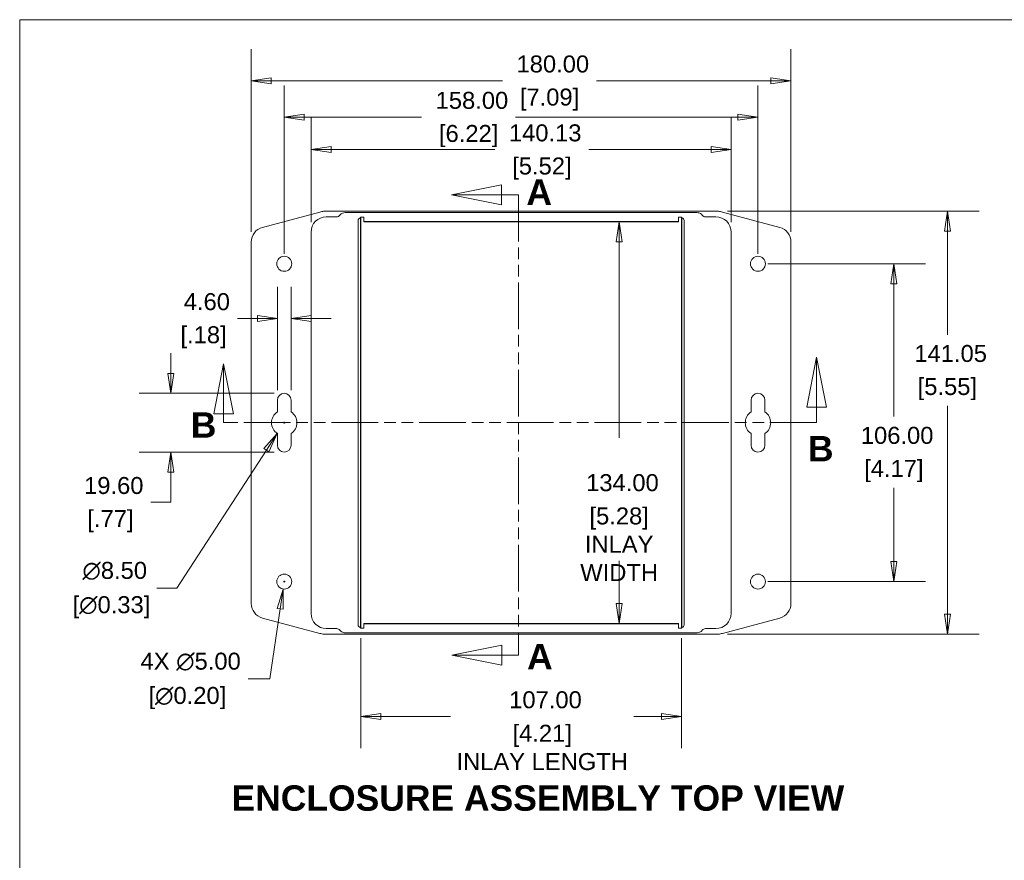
# Model space of a CAD drawing. Header units: millimetres. Extents: x 12 to 920, y 12 to 708.
# Tile 9 of 25: x 25 to 353, y 414 to 695. Entities that reach past the tile are written whole.
import ezdxf

# ---------------------------------------------------------------- set-up
doc = ezdxf.new("R2010")
doc.units = ezdxf.units.MM
doc.header["$LTSCALE"] = 3.333333
doc.linetypes.add('DOUBLE_DASH_CHAIN', pattern=[1.2403, 0.6614, -0.0827, 0.1654, -0.0827, 0.1654, -0.0827])
doc.layers.get('0').update_dxf_attribs({"lineweight": 25})
for name, color, linetype, lineweight in [('Dimension (ANSI)', 7, 'Continuous', 9), ('Section Line (ANSI)', 7, 'DOUBLE_DASH_CHAIN', 9), ('Sketch Geometry (ANSI)', 7, 'Continuous', 9), ('Symbol (ANSI)', 7, 'Continuous', 9), ('Visible (ANSI)', 7, 'Continuous', 9)]:
    doc.layers.add(name, color=color, linetype=linetype, lineweight=lineweight)
doc.styles.add('Label Text (ANSI)', font='arialbd.ttf')
doc.styles.add('Note Text (ANSI)', font='arial.ttf')
doc.dimstyles.new('Default - mm (ANSI)', dxfattribs={"dimscale": 3.333333, "dimtxt": 1.7, "dimasz": 2, "dimexe": 3.175, "dimexo": 1, "dimgap": 0.8, "dimtad": 0, "dimtih": 1, "dimtoh": 1, "dimrnd": 1e-08, "dimzin": 4, "dimdsep": 46, "dimtxsty": 'Note Text (ANSI)', "dimblk": 'Filled-1', "dimcen": 0.09, "dimdle": 10, "dimclrd": 256, "dimclre": 256, "dimclrt": 256, "dimadec": 1, "dimazin": 0, "dimtfac": 1.792941, "dimtofl": 0, "dimtmove": 0, "dimatfit": 3, "dimfxl": 1, "dimtolj": 1, "dimtzin": 0, "dimlwd": -1, "dimlwe": -1, "dimarcsym": 0})

# ---------------------------------------------------------------- blocks, each defined once
blk = doc.blocks.new('2dTransSection0')
at = {"layer": 'Section Line (ANSI)', "linetype": 'Continuous'}
for p, q in [((87.24, 174.63), (86.24, 169.63)), ((87.24, 169.63), (87.24, 174.63)), ((88.24, 169.63), (87.24, 174.63)), ((27.908, 173.977), (26.908, 168.977)), ((27.908, 168.977), (27.908, 173.977)), ((28.908, 168.977), (27.908, 173.977)), ((86.24, 169.63), (88.24, 169.63)), ((87.24, 168.093), (87.24, 169.63)), ((26.908, 168.977), (28.908, 168.977)), ((27.908, 168.093), (27.908, 168.977)), ((29.326, 168.093), (27.908, 168.093)), ((87.24, 168.093), (85.822, 168.093))]:
    blk.add_line(p, q, dxfattribs=at)
at = {"layer": 'Section Line (ANSI)', "linetype": 'DOUBLE_DASH_CHAIN', "ltscale": 2.122429}
blk.add_line((87.24, 168.093), (27.908, 168.093), dxfattribs=at)
at = {"layer": 'Section Line (ANSI)', "linetype": 'Continuous', "flags": 128}
for points in [[(88.24, 169.63), (87.24, 174.63), (86.24, 169.63), (88.24, 169.63)], [(28.908, 168.977), (27.908, 173.977), (26.908, 168.977), (28.908, 168.977)]]:
    blk.add_lwpolyline(points, dxfattribs=at)
at = {"layer": 'Section Line (ANSI)'}
for points in [[(88.24, 169.63), (87.24, 174.63), (86.24, 169.63), (88.24, 169.63)], [(28.908, 168.977), (27.908, 173.977), (26.908, 168.977), (28.908, 168.977)]]:
    blk.add_solid(points, dxfattribs=at)
at = {"layer": 'Section Line (ANSI)', "char_height": 2.54, "attachment_point": 7, "style": 'Label Text (ANSI)'}
for insert in [(24.619, 166.575), (86.364, 164.208)]:
    blk.add_mtext('B', dxfattribs=dict(at, insert=insert))
blk = doc.blocks.new('Filled-1')
at = {"color": 0}
for p, q in [((0, 0), (-1, 0.15)), ((-1, 0.15), (-1, -0.15)), ((-1, 0), (0, 0)), ((-1, -0.15), (0, 0))]:
    blk.add_line(p, q, dxfattribs=at)
at = {"color": 0, "flags": 128}
blk.add_lwpolyline([(-1, -0.15), (0, 0), (-1, 0.15), (-1, -0.15)], dxfattribs=at)
at = {"color": 0}
blk.add_solid([(-1, -0.15), (0, 0), (-1, 0.15), (-1, -0.15)], dxfattribs=at)
blk = doc.blocks.new('*D9')
at = {"layer": 'Defpoints', "color": 0, "transparency": 16777216}
for p in [(262.3, 651.32), (122.17, 623.82), (262.3, 623.82)]:
    blk.add_point(p, dxfattribs=at)
at = {"layer": 'Dimension (ANSI)', "transparency": 16777216}
for p, q in [((122.17, 627.15), (122.17, 661.9)), ((262.3, 627.15), (262.3, 661.9)), ((128.83, 651.32), (183.47, 651.32)), ((255.63, 651.32), (214.85, 651.32))]:
    blk.add_line(p, q, dxfattribs=at)
at = {"layer": 'Dimension (ANSI)', "transparency": 16777216, "xscale": 6.666666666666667, "yscale": 6.666666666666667, "zscale": 6.666666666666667, "rotation": 180}
blk.add_blockref('Filled-1', (122.17, 651.32), dxfattribs=at)
at = {"layer": 'Dimension (ANSI)', "transparency": 16777216, "xscale": 6.666666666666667, "yscale": 6.666666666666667, "zscale": 6.666666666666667}
blk.add_blockref('Filled-1', (262.3, 651.32), dxfattribs=at)
at = {"layer": 'Dimension (ANSI)', "transparency": 16777216, "attachment_point": 5, "style": 'Note Text (ANSI)'}
for s, insert, char_height in [('\\A1; 140.13', (199.16, 656.88), 5.6667), ('\\A1;[5.52]', (199.16, 645.02), 5.667)]:
    blk.add_mtext(s, dxfattribs=dict(at, insert=insert, char_height=char_height))
blk = doc.blocks.new('*D10')
at = {"layer": 'Defpoints', "color": 0, "transparency": 16777216}
for p in [(282.23, 674.31), (102.23, 620.56), (282.23, 620.56)]:
    blk.add_point(p, dxfattribs=at)
at = {"layer": 'Dimension (ANSI)', "transparency": 16777216}
for p, q in [((102.23, 623.89), (102.23, 684.89)), ((282.23, 623.89), (282.23, 684.89)), ((108.9, 674.31), (186.03, 674.31)), ((275.56, 674.31), (217.39, 674.31))]:
    blk.add_line(p, q, dxfattribs=at)
at = {"layer": 'Dimension (ANSI)', "transparency": 16777216, "xscale": 6.666666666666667, "yscale": 6.666666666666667, "zscale": 6.666666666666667, "rotation": 180}
blk.add_blockref('Filled-1', (102.23, 674.31), dxfattribs=at)
at = {"layer": 'Dimension (ANSI)', "transparency": 16777216, "xscale": 6.666666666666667, "yscale": 6.666666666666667, "zscale": 6.666666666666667}
blk.add_blockref('Filled-1', (282.23, 674.31), dxfattribs=at)
at = {"layer": 'Dimension (ANSI)', "transparency": 16777216, "attachment_point": 5, "style": 'Note Text (ANSI)'}
for s, insert, char_height in [('\\A1; 180.00', (201.71, 679.86), 5.6667), ('\\A1;[7.09]', (201.71, 668.01), 5.667)]:
    blk.add_mtext(s, dxfattribs=dict(at, insert=insert, char_height=char_height))
blk = doc.blocks.new('*D11')
at = {"layer": 'Defpoints', "color": 0, "transparency": 16777216}
for p in [(75.42, 570.05), (113.23, 570.05), (113.23, 550.45)]:
    blk.add_point(p, dxfattribs=at)
at = {"layer": 'Dimension (ANSI)', "transparency": 16777216}
for p, q in [((75.42, 576.72), (75.42, 583.39)), ((109.9, 570.05), (64.84, 570.05)), ((109.9, 550.45), (64.84, 550.45)), ((75.42, 543.79), (75.42, 533.71)), ((75.42, 533.71), (68.76, 533.71))]:
    blk.add_line(p, q, dxfattribs=at)
at = {"layer": 'Dimension (ANSI)', "transparency": 16777216, "xscale": 6.666666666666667, "yscale": 6.666666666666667, "zscale": 6.666666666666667}
for p, rotation in [((75.42, 570.05), 270), ((75.42, 550.45), 90)]:
    blk.add_blockref('Filled-1', p, dxfattribs=dict(at, rotation=rotation))
at = {"layer": 'Dimension (ANSI)', "transparency": 16777216, "char_height": 5.667, "attachment_point": 5, "style": 'Note Text (ANSI)'}
for s, insert in [('\\A1; 19.60', (55.28, 539.27)), ('\\A1;[.77]', (55.28, 527.42))]:
    blk.add_mtext(s, dxfattribs=dict(at, insert=insert))
blk = doc.blocks.new('*D12')
at = {"layer": 'Defpoints', "color": 0, "transparency": 16777216}
for p in [(110.93, 595.03), (110.93, 567.75), (115.53, 567.75)]:
    blk.add_point(p, dxfattribs=at)
at = {"layer": 'Dimension (ANSI)', "transparency": 16777216}
for p, q in [((110.93, 571.09), (110.93, 605.62)), ((115.53, 571.09), (115.53, 605.62)), ((104.26, 595.03), (97.6, 595.03)), ((122.2, 595.03), (128.86, 595.03))]:
    blk.add_line(p, q, dxfattribs=at)
at = {"layer": 'Dimension (ANSI)', "transparency": 16777216, "xscale": 6.666666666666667, "yscale": 6.666666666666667, "zscale": 6.666666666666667}
blk.add_blockref('Filled-1', (110.93, 595.03), dxfattribs=at)
at = {"layer": 'Dimension (ANSI)', "transparency": 16777216, "xscale": 6.666666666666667, "yscale": 6.666666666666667, "zscale": 6.666666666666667, "rotation": 180}
blk.add_blockref('Filled-1', (115.53, 595.03), dxfattribs=at)
at = {"layer": 'Dimension (ANSI)', "transparency": 16777216, "char_height": 5.667, "attachment_point": 5, "style": 'Note Text (ANSI)'}
for s, insert in [('\\A1; 4.60', (86.32, 600.59)), ('\\A1;[.18]', (86.32, 588.73))]:
    blk.add_mtext(s, dxfattribs=dict(at, insert=insert))
blk = doc.blocks.new('*D13')
at = {"layer": 'Defpoints', "color": 0, "transparency": 16777216}
for p in [(115.55, 563.82), (110.92, 556.69)]:
    blk.add_point(p, dxfattribs=at)
at = {"layer": 'Dimension (ANSI)', "transparency": 16777216}
for p, q in [((112.93, 560.25), (113.53, 560.25)), ((113.23, 559.95), (113.23, 560.55)), ((77.39, 505.09), (107.28, 551.1)), ((70.72, 505.09), (77.39, 505.09))]:
    blk.add_line(p, q, dxfattribs=at)
at = {"layer": 'Dimension (ANSI)', "transparency": 16777216, "xscale": 6.666666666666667, "yscale": 6.666666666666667, "zscale": 6.666666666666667, "rotation": 56.98442757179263}
blk.add_blockref('Filled-1', (110.92, 556.69), dxfattribs=at)
at = {"layer": 'Dimension (ANSI)', "transparency": 16777216, "attachment_point": 5, "style": 'Note Text (ANSI)'}
for s, insert, char_height in [('\\A1; ∅8.50', (55.6, 510.81), 5.667), ('\\A1;[∅0.33]', (55.6, 498.7), 5.6667)]:
    blk.add_mtext(s, dxfattribs=dict(at, insert=insert, char_height=char_height))
blk = doc.blocks.new('*D14')
at = {"layer": 'Defpoints', "color": 0, "transparency": 16777216}
for p in [(138.73, 491.73), (245.73, 491.73), (245.73, 462.25)]:
    blk.add_point(p, dxfattribs=at)
at = {"layer": 'Dimension (ANSI)', "transparency": 16777216}
for p, q in [((138.73, 488.4), (138.73, 451.67)), ((245.73, 488.4), (245.73, 451.67)), ((145.4, 462.25), (168.69, 462.25)), ((239.06, 462.25), (229.83, 462.25))]:
    blk.add_line(p, q, dxfattribs=at)
at = {"layer": 'Dimension (ANSI)', "transparency": 16777216, "xscale": 6.666666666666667, "yscale": 6.666666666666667, "zscale": 6.666666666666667, "rotation": 180}
blk.add_blockref('Filled-1', (138.73, 462.25), dxfattribs=at)
at = {"layer": 'Dimension (ANSI)', "transparency": 16777216, "xscale": 6.666666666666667, "yscale": 6.666666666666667, "zscale": 6.666666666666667}
blk.add_blockref('Filled-1', (245.73, 462.25), dxfattribs=at)
at = {"layer": 'Dimension (ANSI)', "transparency": 16777216, "char_height": 5.6667, "attachment_point": 5, "style": 'Note Text (ANSI)'}
for s, insert in [('\\A1; \\fArial|b0|i0;107.00', (199.26, 467.81)), ('\\A1;[4.21]{\\P\\fArial|b0|i0;INLAY LENGTH}', (199.26, 451.92))]:
    blk.add_mtext(s, dxfattribs=dict(at, insert=insert))
blk = doc.blocks.new('*D15')
at = {"layer": 'Defpoints', "color": 0, "transparency": 16777216}
for p in [(244.73, 627.25), (224.93, 493.25), (244.73, 493.25)]:
    blk.add_point(p, dxfattribs=at)
at = {"layer": 'Dimension (ANSI)', "transparency": 16777216}
for p, q in [((224.93, 620.59), (224.93, 555.18)), ((224.93, 499.92), (224.93, 514.14))]:
    blk.add_line(p, q, dxfattribs=at)
at = {"layer": 'Dimension (ANSI)', "transparency": 16777216, "xscale": 6.666666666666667, "yscale": 6.666666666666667, "zscale": 6.666666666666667}
for p, rotation in [((224.93, 627.25), 90), ((224.93, 493.25), 270)]:
    blk.add_blockref('Filled-1', p, dxfattribs=dict(at, rotation=rotation))
at = {"layer": 'Dimension (ANSI)', "transparency": 16777216, "char_height": 5.6667, "attachment_point": 5, "style": 'Note Text (ANSI)'}
for s, insert in [('\\A1; 134.00{ }', (224.93, 540.22)), ('\\A1;[5.28]{\\PINLAY\\PWIDTH}', (224.93, 519.71))]:
    blk.add_mtext(s, dxfattribs=dict(at, insert=insert))
blk = doc.blocks.new('*D16')
at = {"layer": 'Defpoints', "color": 0, "transparency": 16777216}
for p in [(271.23, 613.25), (316.54, 613.25), (271.23, 507.25)]:
    blk.add_point(p, dxfattribs=at)
at = {"layer": 'Dimension (ANSI)', "transparency": 16777216}
for p, q in [((274.56, 613.25), (327.12, 613.25)), ((316.54, 606.59), (316.54, 562.29)), ((316.54, 513.92), (316.54, 538.57)), ((274.56, 507.25), (327.12, 507.25))]:
    blk.add_line(p, q, dxfattribs=at)
at = {"layer": 'Dimension (ANSI)', "transparency": 16777216, "xscale": 6.666666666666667, "yscale": 6.666666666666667, "zscale": 6.666666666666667}
for p, rotation in [((316.54, 613.25), 90), ((316.54, 507.25), 270)]:
    blk.add_blockref('Filled-1', p, dxfattribs=dict(at, rotation=rotation))
at = {"layer": 'Dimension (ANSI)', "transparency": 16777216, "attachment_point": 5, "style": 'Note Text (ANSI)'}
for s, insert, char_height in [('\\A1; 106.00', (316.54, 555.99), 5.6667), ('\\A1;[4.17]', (316.54, 544.13), 5.667)]:
    blk.add_mtext(s, dxfattribs=dict(at, insert=insert, char_height=char_height))
blk = doc.blocks.new('*D17')
at = {"layer": 'Defpoints', "color": 0, "transparency": 16777216}
for p in [(257.76, 630.78), (257.76, 489.73), (334.39, 489.73)]:
    blk.add_point(p, dxfattribs=at)
at = {"layer": 'Dimension (ANSI)', "transparency": 16777216}
for p, q in [((261.09, 630.78), (344.97, 630.78)), ((334.39, 624.11), (334.39, 589.6)), ((334.39, 496.39), (334.39, 565.91)), ((261.09, 489.73), (344.97, 489.73))]:
    blk.add_line(p, q, dxfattribs=at)
at = {"layer": 'Dimension (ANSI)', "transparency": 16777216, "xscale": 6.666666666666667, "yscale": 6.666666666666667, "zscale": 6.666666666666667}
for p, rotation in [((334.39, 630.78), 90), ((334.39, 489.73), 270)]:
    blk.add_blockref('Filled-1', p, dxfattribs=dict(at, rotation=rotation))
at = {"layer": 'Dimension (ANSI)', "transparency": 16777216, "attachment_point": 5, "style": 'Note Text (ANSI)'}
for s, insert, char_height in [('\\A1; 141.05', (334.39, 583.31), 5.6667), ('\\A1;[5.55]', (334.39, 571.47), 5.667)]:
    blk.add_mtext(s, dxfattribs=dict(at, insert=insert, char_height=char_height))
blk = doc.blocks.new('2dTransSection1')
at = {"layer": 'Section Line (ANSI)', "linetype": 'Continuous'}
for p, q in [((55.697, 191.86), (50.697, 190.86)), ((55.697, 189.86), (55.697, 191.86)), ((55.697, 190.86), (50.697, 190.86)), ((50.697, 190.86), (55.697, 189.86)), ((57.403, 190.86), (55.697, 190.86)), ((57.403, 190.86), (57.403, 189.449)), ((55.745, 145.811), (50.745, 144.811)), ((55.745, 143.811), (55.745, 145.811)), ((57.403, 146.222), (57.403, 144.811)), ((55.745, 144.811), (50.745, 144.811)), ((50.745, 144.811), (55.745, 143.811)), ((57.403, 144.811), (55.745, 144.811))]:
    blk.add_line(p, q, dxfattribs=at)
at = {"layer": 'Section Line (ANSI)', "linetype": 'DOUBLE_DASH_CHAIN', "ltscale": 2.117029}
blk.add_line((57.403, 190.86), (57.403, 144.811), dxfattribs=at)
at = {"layer": 'Section Line (ANSI)', "linetype": 'Continuous', "flags": 128}
for points in [[(55.697, 191.86), (50.697, 190.86), (55.697, 189.86), (55.697, 191.86)], [(55.745, 145.811), (50.745, 144.811), (55.745, 143.811), (55.745, 145.811)]]:
    blk.add_lwpolyline(points, dxfattribs=at)
at = {"layer": 'Section Line (ANSI)'}
for points in [[(55.697, 191.86), (50.697, 190.86), (55.697, 189.86), (55.697, 191.86)], [(55.745, 145.811), (50.745, 144.811), (55.745, 143.811), (55.745, 145.811)]]:
    blk.add_solid(points, dxfattribs=at)
at = {"layer": 'Section Line (ANSI)', "char_height": 2.54, "attachment_point": 7, "style": 'Label Text (ANSI)'}
for insert in [(58.197, 189.872), (58.265, 143.396)]:
    blk.add_mtext('A', dxfattribs=dict(at, insert=insert))
blk = doc.blocks.new('*D46')
at = {"layer": 'Defpoints', "color": 0, "transparency": 16777216}
for p in [(113.6, 509.72), (112.86, 504.78)]:
    blk.add_point(p, dxfattribs=at)
at = {"layer": 'Dimension (ANSI)', "transparency": 16777216}
for p, q in [((112.93, 507.25), (113.53, 507.25)), ((113.23, 506.95), (113.23, 507.55)), ((108.4, 474.83), (111.88, 498.19)), ((101.22, 474.83), (108.4, 474.83))]:
    blk.add_line(p, q, dxfattribs=at)
at = {"layer": 'Dimension (ANSI)', "transparency": 16777216, "xscale": 6.666666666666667, "yscale": 6.666666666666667, "zscale": 6.666666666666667, "rotation": 81.52688432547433}
blk.add_blockref('Filled-1', (112.86, 504.78), dxfattribs=at)
at = {"layer": 'Dimension (ANSI)', "transparency": 16777216, "char_height": 5.6667, "attachment_point": 5, "style": 'Note Text (ANSI)'}
for s, insert in [('\\A1; \\fArial|b0|i0;4X ∅5.00', (80.92, 480.54)), ('\\A1;[∅0.20]', (80.92, 468.43))]:
    blk.add_mtext(s, dxfattribs=dict(at, insert=insert))
blk = doc.blocks.new('Borders Hammond Border')
at = {"layer": 'Sketch Geometry (ANSI)'}
for p, q in [((7.5, 208.4), (7.5, 7.5)), ((271.9, 208.4), (7.5, 208.4))]:
    blk.add_line(p, q, dxfattribs=at)
blk = doc.blocks.new('*D54')
at = {"layer": 'Defpoints', "color": 0, "transparency": 16777216}
for p in [(271.23, 662.17), (113.23, 613.25), (271.23, 613.25)]:
    blk.add_point(p, dxfattribs=at)
at = {"layer": 'Dimension (ANSI)', "transparency": 16777216}
for p, q in [((113.23, 616.59), (113.23, 672.76)), ((271.23, 616.59), (271.23, 672.76)), ((119.9, 662.17), (159.05, 662.17)), ((264.56, 662.17), (190.41, 662.17))]:
    blk.add_line(p, q, dxfattribs=at)
at = {"layer": 'Dimension (ANSI)', "transparency": 16777216, "xscale": 6.666666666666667, "yscale": 6.666666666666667, "zscale": 6.666666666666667, "rotation": 180}
blk.add_blockref('Filled-1', (113.23, 662.17), dxfattribs=at)
at = {"layer": 'Dimension (ANSI)', "transparency": 16777216, "xscale": 6.666666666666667, "yscale": 6.666666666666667, "zscale": 6.666666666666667}
blk.add_blockref('Filled-1', (271.23, 662.17), dxfattribs=at)
at = {"layer": 'Dimension (ANSI)', "transparency": 16777216, "attachment_point": 5, "style": 'Note Text (ANSI)'}
for s, insert, char_height in [('\\A1; 158.00', (174.73, 667.73), 5.6667), ('\\A1;[6.22]', (174.73, 655.87), 5.667)]:
    blk.add_mtext(s, dxfattribs=dict(at, insert=insert, char_height=char_height))

msp = doc.modelspace()

# ---------------------------------------------------------------- linework, layer by layer
at = {"layer": 'Visible (ANSI)'}
for p, q in [((125.0965, 630.5212), (105.9374, 625.3875)), ((125.4103, 630.6053), (125.0965, 630.5212)), ((257.7583, 630.7757), (126.7046, 630.7757)), ((259.0526, 630.6053), (259.3665, 630.5212)), ((259.3665, 630.5212), (278.5256, 625.3875)), ((130.7315, 628.917), (127.2632, 628.917)), ((250.9649, 630.317), (133.4981, 630.317)), ((137.8655, 492.7657), (137.8655, 627.738)), ((138.6643, 628.5804), (138.6643, 491.9233)), ((138.6863, 628.7373), (138.7315, 628.7735)), ((138.7315, 628.7735), (139.7315, 628.7735)), ((138.7315, 628.7735), (138.7315, 491.7302)), ((139.7315, 628.7735), (139.7316, 628.7734)), ((139.7315, 627.2518), (139.7315, 628.7735)), ((139.7315, 627.2518), (139.797, 627.3173)), ((244.7315, 627.2518), (139.7315, 627.2518)), ((139.7316, 628.7734), (139.7632, 628.7418)), ((139.797, 627.3173), (139.797, 627.942)), ((142.1009, 627.3274), (139.797, 627.3173)), ((236.9129, 627.3392), (147.5501, 627.3392)), ((244.666, 627.3173), (242.362, 627.3274)), ((244.666, 627.942), (244.666, 627.3173)), ((244.7315, 627.2518), (244.666, 627.3173)), ((244.7313, 628.7734), (244.6997, 628.7418)), ((244.7315, 628.7735), (244.7313, 628.7734)), ((244.7315, 628.7735), (244.7315, 627.2518)), ((244.7315, 628.7735), (245.7315, 628.7735)), ((245.7315, 628.7735), (245.7767, 628.7373)), ((245.7315, 628.7735), (245.7315, 491.7302)), ((245.7987, 628.5804), (245.7987, 491.9233)), ((246.5975, 627.738), (246.5975, 492.7657)), ((257.1997, 628.917), (253.7315, 628.917)), ((122.1663, 623.8201), (122.1663, 496.6836)), ((262.2966, 496.6836), (262.2966, 623.8201)), ((102.2315, 620.5579), (102.2315, 499.9458)), ((282.2315, 620.5579), (282.2315, 499.9458)), ((110.9315, 563.8257), (110.9315, 567.7518)), ((115.5315, 567.7518), (115.5315, 563.8257)), ((268.9315, 567.7518), (268.9315, 563.8257)), ((273.5315, 563.8257), (273.5315, 567.7518)), ((110.9315, 552.7518), (110.9315, 556.678)), ((115.5315, 556.678), (115.5315, 552.7518)), ((268.9315, 556.678), (268.9315, 552.7518)), ((273.5315, 552.7518), (273.5315, 556.678)), ((105.9374, 495.1162), (125.0965, 489.9825)), ((139.7315, 493.2518), (139.797, 493.1864)), ((139.7315, 491.7302), (139.7315, 493.2518)), ((139.7315, 493.2518), (244.7315, 493.2518)), ((139.797, 492.5617), (139.797, 493.1864)), ((139.797, 493.1864), (142.1009, 493.1763)), ((147.5501, 493.1645), (236.9129, 493.1645)), ((242.362, 493.1763), (244.666, 493.1864)), ((244.7315, 493.2518), (244.666, 493.1864)), ((244.666, 493.1864), (244.666, 492.5617)), ((244.7315, 493.2518), (244.7315, 491.7302)), ((278.5256, 495.1162), (259.3665, 489.9825)), ((125.0965, 489.9825), (125.4103, 489.8984)), ((126.7046, 489.728), (257.7583, 489.728)), ((127.2632, 491.5867), (130.7315, 491.5867)), ((133.4981, 490.1867), (250.9649, 490.1867)), ((138.7315, 491.7302), (138.6863, 491.7663)), ((139.7315, 491.7302), (138.7315, 491.7302)), ((139.7315, 491.7302), (139.7316, 491.7303)), ((139.7316, 491.7303), (139.7632, 491.7619)), ((244.7313, 491.7303), (244.6997, 491.7619)), ((244.7315, 491.7302), (244.7313, 491.7303)), ((245.7315, 491.7302), (244.7315, 491.7302)), ((245.7767, 491.7663), (245.7315, 491.7302)), ((253.7315, 491.5867), (257.1997, 491.5867)), ((259.3665, 489.9825), (259.0526, 489.8984))]:
    msp.add_line(p, q, dxfattribs=at)
for centre in [(113.2315, 613.2518), (271.2315, 613.2518), (113.2315, 507.2518), (271.2315, 507.2518)]:
    msp.add_circle(centre, 2.5, dxfattribs=at)
for centre, radius, start, end in [((130.7315, 630.2518), 1.3349, 270, 323.682282), ((253.7315, 630.2518), 1.3349, 216.317718, 270), ((107.2315, 620.5579), 5, 105, 180), ((277.2315, 620.5579), 5, 0, 75), ((113.2315, 567.7518), 2.3, 0, 180), ((271.2315, 567.7518), 2.3, 0, 180), ((113.2315, 560.2518), 4.25, 122.763762, 237.236238), ((113.2315, 560.2518), 4.25, 302.763762, 57.236238), ((271.2315, 560.2518), 4.25, 122.763762, 237.236238), ((271.2315, 560.2518), 4.25, 302.763762, 57.236238), ((113.2315, 552.7518), 2.3, 180, 0), ((271.2315, 552.7518), 2.3, 180, 0), ((107.2315, 499.9458), 5, 180, 255), ((277.2315, 499.9458), 5, 285, 0), ((130.7315, 490.2518), 1.3349, 36.317718, 90), ((253.7315, 490.2518), 1.3349, 90, 143.682282)]:
    msp.add_arc(centre, radius, start, end, dxfattribs=at)
for centre, major_axis, ratio, start_param, end_param in [((126.7107, 625.7726), (-3.5398, 3.5398), 0.99878277, 5.49839613, 5.76011377), ((257.7522, 625.7726), (3.5398, 3.5398), 0.99878277, 0.52307154, 0.78478918), ((127.2694, 623.8139), (-3.6106, 3.6106), 0.99878277, 5.49839613, 7.06797448), ((139.5975, 627.738), (-1.7321, 0), 0.57735027, 5.28138827, 6.28318531), ((138.6878, 627.738), (0, 1), 0.04366094, 0.03490659, 0.56899929), ((139.7617, 627.9425), (0, -0.8), 0.04406796, 1.57017286, 3.09755077), ((147.5501, 624.9378), (55, 0), 0.04366094, 1.57079633, 1.67003455), ((236.9129, 624.9378), (55, 0), 0.04366094, 1.4715581, 1.57079633), ((244.7012, 627.9425), (0, 0.8), 0.04406796, 0.04404188, 1.57141979), ((245.7751, 627.738), (0, -1), 0.04366094, 2.57259337, 3.10668607), ((244.8655, 627.738), (1.7321, 0), 0.57735027, 0, 1.00179704), ((257.1935, 623.8139), (3.6106, 3.6106), 0.99878277, 5.49839613, 7.06797448), ((127.2694, 496.6898), (-3.6106, -3.6106), 0.99878277, 5.49839613, 7.06797448), ((257.1935, 496.6898), (3.6106, -3.6106), 0.99878277, 5.49839613, 7.06797448), ((139.5975, 492.7657), (-1.7321, 0), 0.57735027, 0, 1.00179704), ((147.5501, 495.5659), (-55, 0), 0.04366094, 1.4715581, 1.57079633), ((236.9129, 495.5659), (-55, 0), 0.04366094, 1.57079633, 1.67003455), ((244.8655, 492.7657), (1.7321, 0), 0.57735027, 5.28138827, 6.28318531), ((126.7107, 494.7311), (-3.5398, -3.5398), 0.99878277, 0.52307154, 0.78478918), ((138.6878, 492.7657), (0, 1), 0.04366094, 2.57259337, 3.10668607), ((139.7617, 492.5612), (0, -0.8), 0.04406796, 0.04404188, 1.57141979), ((244.7012, 492.5612), (0, 0.8), 0.04406796, 1.57017286, 3.09755077), ((245.7751, 492.7657), (0, -1), 0.04366094, 0.03490659, 0.56899929), ((257.7522, 494.7311), (3.5398, -3.5398), 0.99878277, 5.49839613, 5.76011377)]:
    msp.add_ellipse(centre, major_axis=major_axis, ratio=ratio, start_param=start_param, end_param=end_param, dxfattribs=at)
for points, knots in [([(133.4981, 630.317), (133.2247, 630.317), (132.954, 630.2636), (132.5237, 630.087), (132.3571, 629.9902), (132.0548, 629.754), (131.9206, 629.6158), (131.807, 629.4613)], [0, 0, 0, 0, 0.082008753, 0.082008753, 0.139543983, 0.139543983, 0.197076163, 0.197076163, 0.197076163, 0.197076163]), ([(252.6559, 629.4613), (252.494, 629.6815), (252.2906, 629.8681), (251.8934, 630.1102), (251.7168, 630.1871), (251.3475, 630.2907), (251.1567, 630.317), (250.9649, 630.317)], [0, 0, 0, 0, 0.082015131, 0.082015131, 0.139543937, 0.139543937, 0.197076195, 0.197076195, 0.197076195, 0.197076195]), ([(131.807, 491.0424), (131.9689, 490.8222), (132.1723, 490.6356), (132.5695, 490.3935), (132.7462, 490.3166), (133.1154, 490.213), (133.3063, 490.1867), (133.4981, 490.1867)], [0, 0, 0, 0, 0.082015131, 0.082015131, 0.139543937, 0.139543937, 0.197076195, 0.197076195, 0.197076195, 0.197076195]), ([(250.9649, 490.1867), (251.2382, 490.1867), (251.509, 490.2401), (251.9393, 490.4167), (252.1059, 490.5135), (252.4081, 490.7497), (252.5423, 490.8879), (252.6559, 491.0424)], [0, 0, 0, 0, 0.082008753, 0.082008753, 0.139543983, 0.139543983, 0.197076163, 0.197076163, 0.197076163, 0.197076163])]:
    msp.add_open_spline(points, degree=3, knots=knots, dxfattribs=at)

# ---------------------------------------------------------------- block references
at = {"xscale": 3.333333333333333, "yscale": 3.333333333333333, "zscale": 3.333333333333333}
msp.add_blockref('Borders Hammond Border', (0, 0), dxfattribs=at)
at = {"layer": 'Section Line (ANSI)', "xscale": 3.333333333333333, "yscale": 3.333333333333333, "zscale": 3.333333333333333}
for name in ['2dTransSection1', '2dTransSection0']:
    msp.add_blockref(name, (0, 0), dxfattribs=at)

# ---------------------------------------------------------------- texts
at = {"layer": 'Symbol (ANSI)', "insert": (95.6448, 430.7215), "char_height": 8.466667, "attachment_point": 7, "style": 'Label Text (ANSI)'}
msp.add_mtext('ENCLOSURE ASSEMBLY TOP VIEW', dxfattribs=at)

# ---------------------------------------------------------------- dimensions: what is measured, and where the dimension line sits
at = {"layer": 'Dimension (ANSI)'}
for base, p1, p2, angle, text, override, picture, middle in [((282.2315, 674.3051), (102.2315, 620.5579), (282.2315, 620.5579), 180, ' <>\\X[7.09]', {"dimgap": 0.8, "dimtih": 0, "dimtoh": 0, "dimdec": 2, "dimpost": '\\X', "dimtol": 0, "dimlim": 0, "dimtp": 0, "dimtm": 0, "dimtdec": 2, "dimatfit": 1}, '*D10', (201.7096, 674.3051)), ((271.2315, 662.1728), (113.2315, 613.2518), (271.2315, 613.2518), 180, ' <>\\X[6.22]', {"dimgap": 0.8, "dimtih": 0, "dimtoh": 0, "dimdec": 2, "dimpost": '\\X', "dimtol": 0, "dimlim": 0, "dimtp": 0, "dimtm": 0, "dimtdec": 2, "dimatfit": 1}, '*D54', (174.7315, 662.1728)), ((262.2966, 651.3176), (122.1663, 623.8201), (262.2966, 623.8201), 180, ' <>\\X[5.52]', {"dimgap": 0.8, "dimtih": 0, "dimtoh": 0, "dimdec": 2, "dimpost": '\\X', "dimtol": 0, "dimlim": 0, "dimtp": 0, "dimtm": 0, "dimtdec": 2, "dimatfit": 1}, '*D9', (199.1602, 651.3176)), ((334.3903, 489.728), (257.7583, 630.7757), (257.7583, 489.728), 90, ' <>\\X[5.55]', {"dimgap": 0.8, "dimdec": 2, "dimpost": '\\X', "dimtol": 0, "dimlim": 0, "dimtp": 0, "dimtm": 0, "dimtdec": 2, "dimatfit": 1}, '*D17', (334.3903, 577.7518)), ((224.9281, 493.2518), (244.7315, 627.2518), (244.7315, 493.2518), 90, ' <>{ }\\X[5.28]{\\PINLAY\\PWIDTH}', {"dimgap": 0.8, "dimdec": 2, "dimpost": '\\X', "dimse1": 1, "dimse2": 1, "dimtol": 0, "dimlim": 0, "dimtp": 0, "dimtm": 0, "dimtdec": 2, "dimatfit": 1}, '*D15', (224.9281, 534.6615)), ((316.5366, 613.2518), (271.2315, 507.2518), (271.2315, 613.2518), 90, ' <>\\X[4.17]', {"dimgap": 0.8, "dimdec": 2, "dimpost": '\\X', "dimtol": 0, "dimlim": 0, "dimtp": 0, "dimtm": 0, "dimtdec": 2, "dimatfit": 1}, '*D16', (316.5366, 550.4321)), ((110.9315, 595.0327), (115.5315, 567.7518), (110.9315, 567.7518), 180, ' <>\\X[.18]', {"dimgap": 0.8, "dimtih": 0, "dimtoh": 0, "dimdec": 2, "dimpost": '\\X', "dimtol": 0, "dimlim": 0, "dimtp": 0, "dimtm": 0, "dimtdec": 2, "dimatfit": 1}, '*D12', (86.3174, 595.0327)), ((75.4248, 570.0518), (113.2315, 550.4518), (113.2315, 570.0518), 90, ' <>\\X[.77]', {"dimpost": '\\X', "dimatfit": 1}, '*D11', (55.2761, 533.7069)), ((245.7315, 462.2501), (138.7315, 491.7302), (245.7315, 491.7302), 180, ' \\fArial|b0|i0;<>\\X[4.21]{\\P\\fArial|b0|i0;INLAY LENGTH}', {"dimgap": 0.8, "dimtih": 0, "dimtoh": 0, "dimdec": 2, "dimpost": '\\X', "dimtol": 0, "dimlim": 0, "dimtp": 0, "dimtm": 0, "dimtdec": 2, "dimatfit": 1}, '*D14', (199.2589, 462.2501))]:
    dim = msp.add_linear_dim(base=base, p1=p1, p2=p2, angle=angle, text=text, dimstyle='Default - mm (ANSI)', override=override, dxfattribs=at)
    dim.commit()
    dim.dimension.update_dxf_attribs({"geometry": picture, "text_midpoint": middle, "dimtype": 160})
for p1, p2, text, override, picture, middle in [((115.5472, 563.8156), (110.9158, 556.6881), ' <>\\X[∅0.33]', {"dimlfac": 1, "dimpost": '\\X'}, '*D13', (55.6002, 505.0932)), ((113.5998, 509.7246), (112.8631, 504.7791), ' \\fArial|b0|i0;4X <>\\X[∅0.20]', {"dimgap": 0.8, "dimdec": 2, "dimlfac": 1, "dimpost": '\\X', "dimtol": 0, "dimlim": 0, "dimtp": 0, "dimtm": 0, "dimtdec": 2}, '*D46', (80.9171, 474.8255))]:
    dim = msp.add_diameter_dim_2p(p1=p1, p2=p2, text=text, dimstyle='Default - mm (ANSI)', override=override, dxfattribs=at)
    dim.commit()
    dim.dimension.update_dxf_attribs({"geometry": picture, "text_midpoint": middle, "dimtype": 163})

doc.saveas('drawing.dxf')
